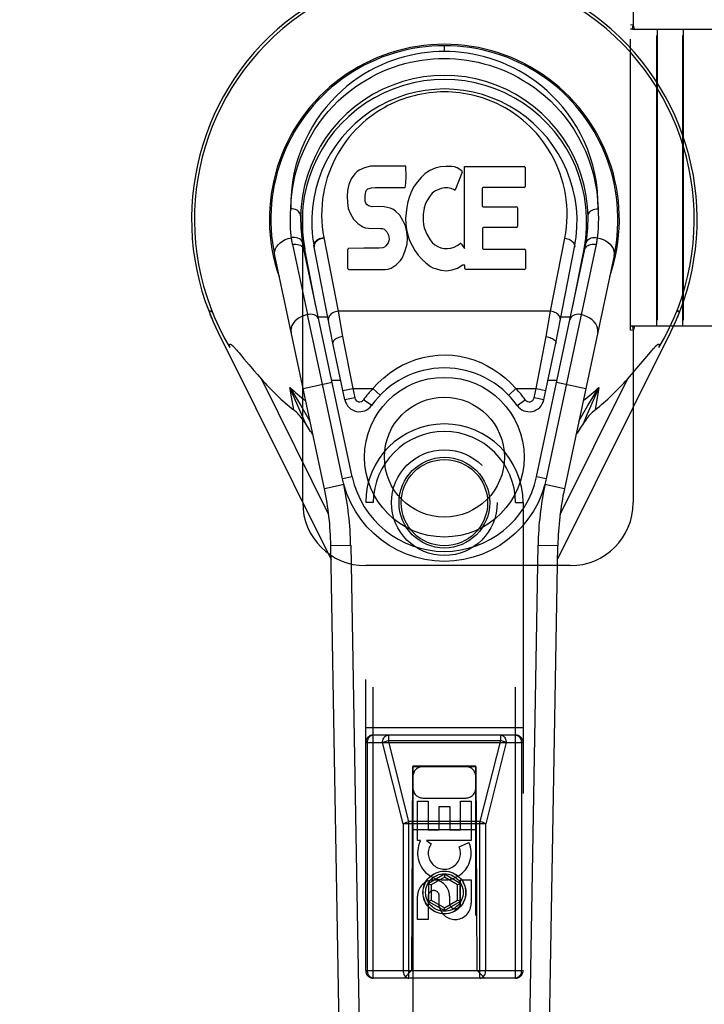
# Model space of a CAD drawing. Header units: inches. Extents: x 0 to 210, y 0 to 136.
# Tile 35 of 93: x 62.06 to 64.78, y 63.46 to 67.37. Entities that reach past the tile are written whole.
import ezdxf

# ---------------------------------------------------------------- set-up
doc = ezdxf.new("R2010")
doc.units = ezdxf.units.IN
doc.header["$LTSCALE"] = 11.549409
doc.header["$MEASUREMENT"] = 0
doc.linetypes.add('HIDDEN', pattern=[0.2, 0.1, -0.1])
doc.linetypes.add('PHANTOM', pattern=[0.8, 0.45, -0.05, 0.1, -0.05, 0.1, -0.05])
doc.layers.get('0').update_dxf_attribs({"linetype": 'CONTINUOUS'})
for name, color, linetype in [('02___PRT_ALL_AXES', 7, 'CONTINUOUS'), ('AVAILABLE_DOOR_SPACE', 7, 'CONTINUOUS'), ('DEFAULT_2', 8, 'HIDDEN'), ('DIMENSIONS', 7, 'CONTINUOUS')]:
    doc.layers.add(name, color=color, linetype=linetype)
doc.styles.get("Standard").update_dxf_attribs({"font": 'arial.ttf'})
doc.dimstyles.new('DIMSTYLE_1', dxfattribs={"dimtxt": 0.926423, "dimasz": 1.235231, "dimexe": 0.09, "dimexo": 0.07, "dimgap": 0.0375, "dimtad": 0, "dimtih": 1, "dimtoh": 1, "dimzin": 4, "dimdsep": 46, "dimtxsty": 'Standard', "dimblk": '_FILLED', "dimblk1": '_FILLED', "dimblk2": '_FILLED', "dimcen": 0.09, "dimazin": 1, "dimtfac": 1, "dimtofl": 0, "dimtmove": 0, "dimatfit": 3, "dimldrblk": '_FILLED', "dimfxl": 0, "dimtolj": 1, "dimtzin": 4, "dimarcsym": 0})

# ---------------------------------------------------------------- blocks, each defined once
blk = doc.blocks.new('_FILLED')
at = {"color": 0, "linetype": 'ByBlock'}
blk.add_solid([(0, 0), (-1, 0.2), (-1, -0.2)], dxfattribs=at)
blk = doc.blocks.new('*D13')
at = {"layer": 'DIMENSIONS', "color": 2, "linetype": 'Continuous'}
for p, q in [((62.9358, 76.1569), (60.565, 76.1569)), ((66.5608, 76.1569), (69.0313, 76.1569))]:
    blk.add_line(p, q, dxfattribs=at)
at = {"layer": 'DIMENSIONS', "color": 2, "linetype": 'Continuous', "xscale": 1.2352309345, "yscale": 1.2352309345, "zscale": 1.2352309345}
blk.add_blockref('_FILLED', (62.9358, 76.1569), dxfattribs=at)
at = {"layer": 'DIMENSIONS', "color": 2, "linetype": 'Continuous', "xscale": 1.2352309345, "yscale": 1.2352309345, "zscale": 1.2352309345, "rotation": 180}
blk.add_blockref('_FILLED', (66.5608, 76.1569), dxfattribs=at)
at = {"layer": 'DIMENSIONS', "color": 2, "linetype": 'Continuous', "insert": (60.1018, 76.6201), "char_height": 0.92642, "width": 2.517529, "attachment_point": 3, "line_spacing_factor": 0.9}
blk.add_mtext('3.63', dxfattribs=at)

msp = doc.modelspace()

# ---------------------------------------------------------------- linework, layer by layer
at = {"color": 7, "linetype": 'Continuous'}
for p, q in [((63.7483, 67.2408), (63.7483, 67.2639)), ((63.4006, 66.7627), (63.3921, 66.7547)), ((63.4102, 66.7693), (63.4006, 66.7627)), ((63.4318, 66.779), (63.4102, 66.7693)), ((63.4552, 66.7863), (63.4318, 66.779)), ((63.5948, 66.7863), (63.4552, 66.7863)), ((63.5965, 66.7435), (63.5948, 66.7863)), ((63.6907, 66.7689), (63.6725, 66.756)), ((63.7111, 66.7778), (63.6907, 66.7689)), ((63.7329, 66.7827), (63.7111, 66.7778)), ((63.755, 66.7849), (63.7329, 66.7827)), ((63.7776, 66.7845), (63.755, 66.7849)), ((63.7887, 66.7828), (63.7776, 66.7845)), ((63.7992, 66.7794), (63.7887, 66.7828)), ((63.8193, 66.7622), (63.7931, 66.694)), ((63.8179, 66.7673), (63.7992, 66.7794)), ((63.8281, 66.4591), (63.8281, 66.7843)), ((63.8281, 66.7843), (64.0649, 66.7843)), ((64.0694, 66.7798), (64.0694, 66.7054)), ((63.3784, 66.7351), (63.3691, 66.7126)), ((63.3921, 66.7547), (63.3784, 66.7351)), ((63.5944, 66.7069), (63.5956, 66.7197)), ((63.5956, 66.7197), (63.5965, 66.7435)), ((63.6415, 66.724), (63.6285, 66.7058)), ((63.6561, 66.7407), (63.6415, 66.724)), ((63.6725, 66.756), (63.6561, 66.7407)), ((63.364, 66.6892), (63.3622, 66.6655)), ((63.3691, 66.7126), (63.364, 66.6892)), ((63.4339, 66.6689), (63.4359, 66.6839)), ((63.4359, 66.6839), (63.4391, 66.6906)), ((63.4391, 66.6906), (63.4449, 66.6954)), ((63.4449, 66.6954), (63.4592, 66.6999)), ((63.4592, 66.6999), (63.4741, 66.701)), ((63.4741, 66.701), (63.587, 66.701)), ((63.587, 66.701), (63.5926, 66.7015)), ((63.5926, 66.7015), (63.5944, 66.7069)), ((63.6177, 66.6863), (63.6092, 66.6657)), ((63.6285, 66.7058), (63.6177, 66.6863)), ((63.7105, 66.6859), (63.6997, 66.6784)), ((63.7354, 66.6964), (63.7105, 66.6859)), ((63.7482, 66.6997), (63.7354, 66.6964)), ((63.7615, 66.6995), (63.7482, 66.6997)), ((63.7747, 66.6964), (63.7615, 66.6995)), ((63.7871, 66.6915), (63.7747, 66.6964)), ((63.8982, 66.6965), (63.8982, 66.629)), ((64.0649, 66.7009), (63.9026, 66.7009)), ((63.3622, 66.6655), (63.363, 66.6416)), ((63.363, 66.6416), (63.3669, 66.6181)), ((63.4333, 66.6538), (63.4339, 66.6689)), ((63.4339, 66.6462), (63.4333, 66.6538)), ((63.4362, 66.6392), (63.4339, 66.6462)), ((63.6031, 66.6442), (63.599, 66.6223)), ((63.6092, 66.6657), (63.6031, 66.6442)), ((63.6773, 66.6449), (63.6715, 66.633)), ((63.6915, 66.668), (63.6773, 66.6449)), ((63.6997, 66.6784), (63.6915, 66.668)), ((63.3669, 66.6181), (63.3752, 66.5959)), ((63.4407, 66.6331), (63.4362, 66.6392)), ((63.4469, 66.6287), (63.4407, 66.6331)), ((63.4613, 66.6247), (63.4469, 66.6287)), ((63.4854, 66.6255), (63.4613, 66.6247)), ((63.5093, 66.6242), (63.4854, 66.6255)), ((63.5328, 66.6191), (63.5093, 66.6242)), ((63.5437, 66.6143), (63.5328, 66.6191)), ((63.5536, 66.6074), (63.5437, 66.6143)), ((63.5708, 66.5906), (63.5536, 66.6074)), ((63.599, 66.6223), (63.5944, 66.5779)), ((63.6677, 66.6204), (63.6645, 66.5936)), ((63.6715, 66.633), (63.6677, 66.6204)), ((63.9026, 66.6245), (64.0339, 66.6245)), ((64.0384, 66.6201), (64.0384, 66.5469)), ((63.3752, 66.5959), (63.388, 66.5757)), ((63.388, 66.5757), (63.4044, 66.5584)), ((63.5839, 66.5706), (63.5708, 66.5906)), ((63.5933, 66.5484), (63.5839, 66.5706)), ((63.5944, 66.5779), (63.5952, 66.5557)), ((63.6645, 66.5936), (63.6638, 66.5667)), ((63.6638, 66.5667), (63.6651, 66.5535)), ((63.4044, 66.5584), (63.4242, 66.5453)), ((63.4242, 66.5453), (63.4354, 66.5411)), ((63.4354, 66.5411), (63.4471, 66.5391)), ((63.4471, 66.5391), (63.4946, 66.5386)), ((63.4946, 66.5386), (63.5021, 66.5379)), ((63.5021, 66.5379), (63.5091, 66.5355)), ((63.5091, 66.5355), (63.5151, 66.5309)), ((63.5151, 66.5309), (63.5201, 66.525)), ((63.5201, 66.525), (63.5266, 66.5114)), ((63.5995, 66.5253), (63.5933, 66.5484)), ((63.5952, 66.5557), (63.5984, 66.5336)), ((63.5984, 66.5336), (63.603, 66.5117)), ((63.6021, 66.5014), (63.5995, 66.5253)), ((63.6651, 66.5535), (63.6682, 66.5407)), ((63.6682, 66.5407), (63.6784, 66.5158)), ((63.8994, 66.538), (63.8994, 66.4604)), ((64.0339, 66.5425), (63.9039, 66.5425)), ((63.2692, 66.5022), (63.3265, 66.2096)), ((63.5283, 66.4887), (63.5257, 66.4818)), ((63.5266, 66.5114), (63.529, 66.4963)), ((63.529, 66.4963), (63.5283, 66.4887)), ((63.6004, 66.4775), (63.6021, 66.5014)), ((63.603, 66.5117), (63.61, 66.4907)), ((63.61, 66.4907), (63.6313, 66.4514)), ((63.6784, 66.5158), (63.6917, 66.4927)), ((63.6917, 66.4927), (63.7004, 66.4827)), ((64.1701, 66.2096), (64.2268, 66.4994)), ((63.1457, 66.4746), (63.2051, 66.1963)), ((63.3825, 65.5525), (63.19, 66.4559)), ((63.2382, 66.2296), (63.1939, 66.4568)), ((63.3057, 66.0828), (63.2311, 66.464)), ((63.3647, 66.3797), (63.3647, 66.4546)), ((63.4284, 66.4596), (63.3692, 66.4591)), ((63.4893, 66.4599), (63.4284, 66.4596)), ((63.5045, 66.4611), (63.4893, 66.4599)), ((63.5109, 66.4645), (63.5045, 66.4611)), ((63.5164, 66.4698), (63.5109, 66.4645)), ((63.5257, 66.4818), (63.5164, 66.4698)), ((63.5856, 66.4319), (63.5942, 66.4543)), ((63.5942, 66.4543), (63.6004, 66.4775)), ((63.6313, 66.4514), (63.6439, 66.433)), ((63.7004, 66.4827), (63.7105, 66.4738)), ((63.7105, 66.4738), (63.7217, 66.4664)), ((63.7217, 66.4664), (63.734, 66.4616)), ((63.734, 66.4616), (63.7473, 66.4592)), ((63.7473, 66.4592), (63.7606, 66.4587)), ((63.7606, 66.4587), (63.7738, 66.4607)), ((63.7738, 66.4607), (63.7866, 66.4647)), ((63.7866, 66.4647), (63.7987, 66.4702)), ((63.7987, 66.4702), (63.8098, 66.4777)), ((63.8162, 66.4766), (63.8281, 66.4591)), ((63.9039, 66.456), (64.0655, 66.456)), ((64.07, 66.4515), (64.07, 66.3794)), ((64.1141, 65.5525), (64.3066, 66.4559)), ((64.3509, 66.4746), (64.1526, 65.5443)), ((64.1909, 66.0828), (64.2655, 66.464)), ((64.2584, 66.2296), (64.3028, 66.4568)), ((63.2718, 65.5053), (63.0745, 66.4313)), ((63.5565, 66.3943), (63.5735, 66.4112)), ((63.5735, 66.4112), (63.5802, 66.4211)), ((63.5802, 66.4211), (63.5856, 66.4319)), ((63.6439, 66.433), (63.6586, 66.4164)), ((63.6586, 66.4164), (63.6751, 66.4013)), ((64.4222, 66.4313), (64.2248, 65.5053)), ((63.3695, 66.3749), (63.5135, 66.3749)), ((63.5135, 66.3749), (63.5255, 66.3765)), ((63.5255, 66.3765), (63.5367, 66.3805)), ((63.5367, 66.3805), (63.5565, 66.3943)), ((63.6751, 66.4013), (63.6928, 66.3876)), ((63.6928, 66.3876), (63.7025, 66.3825)), ((63.7025, 66.3825), (63.713, 66.3788)), ((63.713, 66.3788), (63.7348, 66.3732)), ((63.7348, 66.3732), (63.7568, 66.3707)), ((63.7568, 66.3707), (63.779, 66.3738)), ((63.779, 66.3738), (63.8002, 66.3805)), ((63.8002, 66.3805), (63.8192, 66.3922)), ((63.8192, 66.3922), (63.8194, 66.3923)), ((63.8299, 66.3923), (63.8194, 66.3923)), ((63.8299, 66.3794), (63.8299, 66.3923)), ((64.0655, 66.3749), (63.8344, 66.3749)), ((64.1701, 66.2096), (63.3265, 66.2096)), ((63.3265, 66.2096), (63.3443, 66.1094)), ((64.1523, 66.1094), (64.1701, 66.2096)), ((62.8192, 66.1956), (62.819, 66.1963)), ((63.264, 65.9197), (63.205, 66.1962)), ((63.2854, 66.1866), (63.2474, 66.1866)), ((64.2492, 66.1866), (64.2112, 66.1866)), ((62.8493, 66.128), (63.2985, 65.2243)), ((63.3443, 66.1094), (63.3842, 65.9034)), ((64.1124, 65.9034), (64.1523, 66.1094)), ((64.1981, 65.2243), (64.6473, 66.128)), ((62.9173, 66.0621), (62.9204, 66.0587)), ((62.9204, 66.0587), (62.9237, 66.0549)), ((62.9237, 66.0549), (62.9272, 66.0508)), ((63.3537, 65.8577), (63.3057, 66.0828)), ((64.1429, 65.8577), (64.1909, 66.0828)), ((64.5712, 66.0529), (64.5746, 66.0568)), ((62.9272, 66.0508), (62.9329, 66.0442)), ((62.9329, 66.0442), (62.943, 66.0323)), ((62.943, 66.0323), (62.9522, 66.0214)), ((62.9522, 66.0214), (62.9726, 65.9974)), ((64.5205, 65.9934), (64.5598, 66.0396)), ((64.5598, 66.0396), (64.5675, 66.0487)), ((64.5675, 66.0487), (64.5712, 66.0529)), ((62.9726, 65.9974), (62.9918, 65.975)), ((64.5048, 65.975), (64.5205, 65.9934)), ((62.9918, 65.975), (63.0057, 65.9589)), ((63.0057, 65.9589), (63.0216, 65.9407)), ((63.0216, 65.9407), (63.2888, 65.4031)), ((63.3008, 65.936), (63.337, 65.936)), ((64.1596, 65.936), (64.1958, 65.936)), ((64.2077, 65.4028), (64.475, 65.9407)), ((64.475, 65.9407), (64.4909, 65.9589)), ((64.4909, 65.9589), (64.5048, 65.975)), ((63.1501, 65.8182), (63.1351, 65.9068)), ((63.187, 65.9033), (63.3025, 65.9279)), ((63.344, 65.5443), (63.264, 65.9197)), ((63.3457, 65.8952), (63.3842, 65.9034)), ((63.3842, 65.9034), (63.4646, 65.9034)), ((63.3842, 65.9034), (63.3922, 65.8659)), ((63.4646, 65.9034), (63.493, 65.8761)), ((64.0036, 65.8761), (64.032, 65.9034)), ((64.032, 65.9034), (64.1124, 65.9034)), ((64.1044, 65.8659), (64.1124, 65.9034)), ((64.1124, 65.9034), (64.1509, 65.8952)), ((64.1941, 65.9279), (64.3096, 65.9033)), ((64.3616, 65.9068), (64.3296, 65.8338)), ((64.3615, 65.9068), (64.3465, 65.8182)), ((63.3922, 65.8659), (63.3537, 65.8577)), ((63.4596, 65.8358), (63.4275, 65.8586)), ((64.037, 65.8358), (64.0691, 65.8586)), ((64.1429, 65.8577), (64.1044, 65.8659)), ((63.1983, 65.8017), (63.2146, 65.7738)), ((64.282, 65.7738), (64.2983, 65.8017)), ((64.2749, 65.7264), (64.2706, 65.7201)), ((63.3825, 65.5525), (63.344, 65.5443)), ((64.1526, 65.5443), (64.1141, 65.5525)), ((63.35, 65.522), (63.2718, 65.5053)), ((64.2248, 65.5053), (64.1466, 65.522)), ((63.2975, 65.2798), (63.3763, 65.2812)), ((63.3698, 61.1405), (63.2975, 65.2798)), ((63.3763, 65.2812), (63.4367, 61.8167)), ((64.0599, 61.8167), (64.1203, 65.2812)), ((64.1203, 65.2812), (64.1991, 65.2798)), ((64.1268, 61.1405), (64.1991, 65.2798))]:
    msp.add_line(p, q, dxfattribs=at)
for points in [[(63.7483, 67.2408), (63.726, 67.2404), (63.7035, 67.2392), (63.6808, 67.2371), (63.658, 67.2341), (63.635, 67.2302), (63.612, 67.2254), (63.5889, 67.2196), (63.5659, 67.2129), (63.5429, 67.2052), (63.5199, 67.1965), (63.497, 67.1867), (63.474, 67.1757), (63.4512, 67.1636), (63.4284, 67.1503), (63.4059, 67.1357), (63.3836, 67.1198), (63.3616, 67.1026), (63.3399, 67.084), (63.3188, 67.0641), (63.2983, 67.0427), (63.2784, 67.0199), (63.2593, 66.9957), (63.2412, 66.97), (63.2241, 66.943), (63.2082, 66.9146), (63.1936, 66.8849), (63.1805, 66.8541), (63.1689, 66.8222), (63.1591, 66.7893), (63.151, 66.7557), (63.1449, 66.7215), (63.1407, 66.6868), (63.1385, 66.6519), (63.1382, 66.6167)], [(64.3584, 66.6167), (64.3582, 66.6519), (64.3559, 66.6868), (64.3517, 66.7215), (64.3456, 66.7557), (64.3375, 66.7893), (64.3277, 66.8221), (64.3162, 66.854), (64.303, 66.8848), (64.2885, 66.9145), (64.2726, 66.9429), (64.2555, 66.9699), (64.2373, 66.9956), (64.2182, 67.0199), (64.1983, 67.0427), (64.1778, 67.0641), (64.1566, 67.0841), (64.135, 67.1026), (64.113, 67.1199), (64.0907, 67.1357), (64.0681, 67.1503), (64.0454, 67.1636), (64.0225, 67.1757), (63.9996, 67.1867), (63.9767, 67.1965), (63.9537, 67.2052), (63.9307, 67.2129), (63.9077, 67.2196), (63.8846, 67.2254), (63.8615, 67.2302), (63.8386, 67.2341), (63.8157, 67.2371), (63.7931, 67.2392), (63.7706, 67.2404), (63.7483, 67.2408)], [(63.1382, 66.6167), (63.14, 66.651), (63.1436, 66.6848), (63.1491, 66.7183), (63.1564, 66.7512), (63.1654, 66.7834), (63.1761, 66.8148), (63.1883, 66.8452), (63.2019, 66.8745), (63.2169, 66.9027), (63.233, 66.9296), (63.2502, 66.9552), (63.2683, 66.9796), (63.2873, 67.0025), (63.3069, 67.0242), (63.3272, 67.0444), (63.3481, 67.0634), (63.3693, 67.081), (63.3909, 67.0974), (63.4128, 67.1125), (63.4349, 67.1263), (63.4571, 67.139), (63.4794, 67.1506), (63.5019, 67.161), (63.5243, 67.1704), (63.5468, 67.1787), (63.5693, 67.1861), (63.5917, 67.1926), (63.6142, 67.1981), (63.6366, 67.2027), (63.659, 67.2064), (63.6814, 67.2093), (63.7037, 67.2113), (63.726, 67.2126), (63.7483, 67.213), (63.7706, 67.2126), (63.7929, 67.2113), (63.8153, 67.2093), (63.8376, 67.2064), (63.86, 67.2027), (63.8824, 67.1981), (63.9049, 67.1925), (63.9274, 67.1861), (63.9499, 67.1787), (63.9723, 67.1704), (63.9948, 67.161), (64.0172, 67.1505), (64.0396, 67.139), (64.0618, 67.1263), (64.0839, 67.1124), (64.1058, 67.0973), (64.1274, 67.081), (64.1486, 67.0634), (64.1694, 67.0444), (64.1897, 67.0241), (64.2094, 67.0025), (64.2283, 66.9795), (64.2465, 66.9552), (64.2636, 66.9296), (64.2798, 66.9026), (64.2947, 66.8745), (64.3083, 66.8452), (64.3205, 66.8148), (64.3312, 66.7834), (64.3402, 66.7512), (64.3475, 66.7183), (64.353, 66.6848), (64.3566, 66.651), (64.3584, 66.6167)], [(64.2268, 66.4994), (64.2306, 66.5212), (64.2333, 66.5431), (64.2351, 66.5651), (64.2358, 66.5871), (64.2356, 66.6091), (64.2344, 66.631), (64.2322, 66.6529), (64.229, 66.6746), (64.2249, 66.696), (64.2198, 66.7171), (64.2136, 66.7383), (64.2067, 66.7591), (64.1991, 66.7787), (64.1907, 66.7978), (64.1813, 66.817), (64.1712, 66.8356), (64.1609, 66.8528), (64.15, 66.8693), (64.138, 66.8859), (64.1256, 66.9018), (64.1135, 66.9161), (64.1009, 66.9296), (64.0873, 66.9433), (64.0733, 66.9563), (64.0599, 66.9679), (64.0463, 66.9788), (64.0319, 66.9895), (64.0172, 66.9996), (64.0032, 67.0086), (63.9891, 67.0169), (63.974, 67.0251), (63.9589, 67.0327), (63.9443, 67.0394), (63.9297, 67.0455), (63.9146, 67.0512), (63.8995, 67.0565), (63.8847, 67.061), (63.8699, 67.0651), (63.8546, 67.0688), (63.8392, 67.072), (63.8242, 67.0746), (63.8092, 67.0767), (63.794, 67.0783), (63.7788, 67.0795), (63.7636, 67.0803), (63.7485, 67.0805), (63.7334, 67.0803), (63.7184, 67.0796), (63.7033, 67.0784), (63.6882, 67.0768), (63.6733, 67.0747), (63.6583, 67.0721), (63.643, 67.069), (63.6277, 67.0653), (63.6129, 67.0613), (63.5982, 67.0568), (63.5831, 67.0516), (63.568, 67.0459), (63.5535, 67.0399), (63.539, 67.0333), (63.524, 67.0258), (63.5091, 67.0178), (63.4951, 67.0096), (63.4812, 67.0008), (63.4665, 66.9908), (63.4519, 66.9801), (63.4383, 66.9693), (63.4249, 66.9577), (63.4108, 66.9448), (63.397, 66.9311), (63.3844, 66.9175), (63.3722, 66.9032), (63.3597, 66.8874), (63.3477, 66.8708), (63.3367, 66.8544), (63.3264, 66.8372), (63.3162, 66.8186), (63.3066, 66.7994), (63.2982, 66.7803), (63.2905, 66.7607), (63.2835, 66.7402), (63.2774, 66.7192), (63.2723, 66.6984), (63.2681, 66.6773)], [(63.2681, 66.6773), (63.2648, 66.6557), (63.2625, 66.6338), (63.2611, 66.6118), (63.2608, 66.5898), (63.2614, 66.5678), (63.263, 66.5458), (63.2656, 66.524), (63.2692, 66.5022)], [(63.1412, 66.5018), (63.1392, 66.5209), (63.1378, 66.54), (63.137, 66.5592), (63.1368, 66.5784), (63.1372, 66.5975), (63.1382, 66.6167)], [(63.1776, 66.5879), (63.1772, 66.5923), (63.1758, 66.5966), (63.1736, 66.6006), (63.1706, 66.6043), (63.1667, 66.6077), (63.1621, 66.6107), (63.1568, 66.6132), (63.1509, 66.615), (63.1447, 66.6162), (63.1382, 66.6167)], [(64.319, 66.5879), (64.3194, 66.5923), (64.3208, 66.5966), (64.323, 66.6006), (64.326, 66.6043), (64.3299, 66.6077), (64.3345, 66.6107), (64.3398, 66.6132), (64.3457, 66.615), (64.352, 66.6162), (64.3584, 66.6167)], [(64.3584, 66.6167), (64.3594, 66.5975), (64.3598, 66.5784), (64.3596, 66.5592), (64.3588, 66.54), (64.3574, 66.5209), (64.3554, 66.5018)], [(63.0745, 66.4313), (63.0736, 66.4401), (63.0747, 66.4489), (63.0776, 66.4575), (63.0822, 66.4658), (63.0886, 66.4738), (63.0966, 66.4813), (63.106, 66.4881), (63.1168, 66.4939), (63.1286, 66.4985), (63.1412, 66.5018)], [(63.1463, 66.5025), (63.1455, 66.5024), (63.1446, 66.5023), (63.1438, 66.5022), (63.1429, 66.5021), (63.1421, 66.502), (63.1412, 66.5018)], [(63.1457, 66.4746), (63.1448, 66.4791), (63.144, 66.4837), (63.1432, 66.4882), (63.1424, 66.4927), (63.1418, 66.4973), (63.1412, 66.5018)], [(63.1852, 66.4812), (63.1838, 66.486), (63.1811, 66.4904), (63.1774, 66.4942), (63.1727, 66.4975), (63.167, 66.5), (63.1606, 66.5018), (63.1536, 66.5026), (63.1463, 66.5025)], [(63.2306, 66.4671), (63.2302, 66.471), (63.2307, 66.4749), (63.2318, 66.4787), (63.2336, 66.4824), (63.2362, 66.486), (63.2393, 66.4895), (63.2432, 66.4927), (63.2476, 66.4955), (63.2525, 66.498), (63.2578, 66.4999), (63.2634, 66.5014), (63.2692, 66.5022)], [(63.2698, 66.4994), (63.2643, 66.4986), (63.2588, 66.4972), (63.2536, 66.4953), (63.2488, 66.493), (63.2443, 66.4902), (63.2404, 66.487), (63.2371, 66.4835), (63.2344, 66.4798), (63.2324, 66.4759), (63.2312, 66.4719), (63.2308, 66.4679), (63.2311, 66.464)], [(64.2268, 66.4994), (64.2324, 66.4986), (64.2378, 66.4972), (64.243, 66.4953), (64.2478, 66.493), (64.2523, 66.4902), (64.2562, 66.487), (64.2595, 66.4835), (64.2622, 66.4798), (64.2642, 66.4759), (64.2654, 66.4719), (64.2658, 66.4679), (64.2655, 66.464)], [(64.3114, 66.4812), (64.3126, 66.4854), (64.3148, 66.4894), (64.3177, 66.4928), (64.3213, 66.4958), (64.3258, 66.4984), (64.3309, 66.5005), (64.3365, 66.5019), (64.3426, 66.5026), (64.349, 66.5026), (64.3554, 66.5018)], [(64.3554, 66.5018), (64.3548, 66.4973), (64.3542, 66.4927), (64.3534, 66.4882), (64.3527, 66.4837), (64.3518, 66.4791), (64.3509, 66.4746)], [(64.3554, 66.5018), (64.3675, 66.4987), (64.3788, 66.4943), (64.3891, 66.489), (64.3984, 66.4827), (64.4066, 66.4754), (64.4133, 66.4673), (64.4185, 66.4586), (64.4217, 66.4496), (64.423, 66.4404), (64.4222, 66.4313)], [(63.1457, 66.4746), (63.1467, 66.4748), (63.1476, 66.475), (63.1486, 66.4752), (63.1496, 66.4753), (63.1505, 66.4755), (63.1515, 66.4756)], [(63.1515, 66.4756), (63.1583, 66.4759), (63.1649, 66.4753), (63.171, 66.4739), (63.1765, 66.4717), (63.1814, 66.4687), (63.1854, 66.465)], [(63.1854, 66.465), (63.1883, 66.4607), (63.19, 66.4559)], [(64.3066, 66.4559), (64.3078, 66.4597), (64.3098, 66.4632), (64.3124, 66.4663)], [(64.3124, 66.4663), (64.3156, 66.469), (64.3194, 66.4713), (64.3237, 66.4733), (64.3286, 66.4747), (64.3338, 66.4756), (64.3394, 66.4759), (64.3451, 66.4756)], [(64.3451, 66.4756), (64.3466, 66.4754), (64.348, 66.4752), (64.3495, 66.4749), (64.3509, 66.4746)], [(62.819, 66.1963), (62.8185, 66.198), (62.8178, 66.2001), (62.8173, 66.2021), (62.8169, 66.2039), (62.8167, 66.2056), (62.8166, 66.2071), (62.8166, 66.2085), (62.8168, 66.2096), (62.8172, 66.2104), (62.8179, 66.211), (62.8187, 66.2111), (62.8198, 66.2109), (62.8209, 66.2103), (62.8222, 66.2095), (62.8236, 66.2084), (62.825, 66.207), (62.8264, 66.2055), (62.8279, 66.2039)], [(63.3265, 66.2096), (63.3209, 66.2088), (63.3156, 66.2074), (63.3106, 66.2056), (63.3059, 66.2034), (63.3015, 66.2007), (63.2976, 66.1977), (63.2942, 66.1942), (63.2914, 66.1905), (63.2893, 66.1866), (63.288, 66.1825), (63.2875, 66.1783), (63.2878, 66.1742)], [(64.2088, 66.1742), (64.2091, 66.1782), (64.2087, 66.1821), (64.2076, 66.1859), (64.2058, 66.1896), (64.2032, 66.1933), (64.2, 66.1967), (64.1962, 66.2), (64.1917, 66.2028), (64.1868, 66.2053), (64.1816, 66.2073), (64.1759, 66.2087), (64.1701, 66.2096)], [(64.6687, 66.2039), (64.6703, 66.2056), (64.6718, 66.2071), (64.6732, 66.2085), (64.6746, 66.2096), (64.6759, 66.2105), (64.6771, 66.211), (64.6781, 66.2111), (64.6789, 66.2108), (64.6796, 66.2101), (64.6799, 66.2091), (64.6801, 66.2077), (64.68, 66.206), (64.6797, 66.2041), (64.6793, 66.2021), (64.6787, 66.1998), (64.678, 66.1975)], [(62.8252, 66.1803), (62.824, 66.1831), (62.8229, 66.1859), (62.8218, 66.1885), (62.8208, 66.191), (62.82, 66.1934), (62.8192, 66.1956)], [(63.2051, 66.1963), (63.1931, 66.193), (63.1819, 66.1886), (63.1718, 66.1832), (63.1627, 66.1769), (63.1547, 66.1697), (63.1481, 66.1616), (63.1431, 66.153), (63.1399, 66.1441), (63.1387, 66.135), (63.1395, 66.126)], [(63.2108, 66.1972), (63.2098, 66.1971), (63.2089, 66.1969), (63.2079, 66.1968), (63.207, 66.1966), (63.206, 66.1965), (63.2051, 66.1963)], [(63.2493, 66.1775), (63.2477, 66.1822), (63.2449, 66.1863), (63.2412, 66.19), (63.2365, 66.193), (63.231, 66.1953), (63.2247, 66.1968), (63.2179, 66.1975), (63.2108, 66.1972)], [(64.2519, 66.1866), (64.249, 66.1823), (64.2473, 66.1775)], [(64.2858, 66.1972), (64.279, 66.1975), (64.2724, 66.1969), (64.2663, 66.1955), (64.2607, 66.1933), (64.2559, 66.1903), (64.2519, 66.1866)], [(64.2916, 66.1963), (64.2906, 66.1965), (64.2896, 66.1966), (64.2887, 66.1968), (64.2877, 66.1969), (64.2868, 66.1971), (64.2858, 66.1972)], [(64.3571, 66.126), (64.3579, 66.1347), (64.3569, 66.1434), (64.354, 66.1519), (64.3495, 66.1602), (64.3433, 66.1682), (64.3355, 66.1756), (64.3262, 66.1824), (64.3156, 66.1882), (64.3039, 66.1929), (64.2916, 66.1963)], [(64.678, 66.1975), (64.6772, 66.195), (64.6762, 66.1923), (64.6752, 66.1895), (64.674, 66.1866), (64.6728, 66.1835), (64.6714, 66.1803)], [(63.3443, 66.1094), (63.339, 66.1084), (63.3337, 66.107), (63.3286, 66.1053), (63.3239, 66.1034), (63.3195, 66.1012), (63.3157, 66.0988), (63.3123, 66.0962), (63.3096, 66.0935), (63.3076, 66.0908), (63.3062, 66.0881), (63.3056, 66.0854), (63.3057, 66.0829)], [(64.1523, 66.1094), (64.1576, 66.1084), (64.1629, 66.107), (64.168, 66.1053), (64.1727, 66.1034), (64.1771, 66.1012), (64.1809, 66.0988), (64.1843, 66.0962), (64.187, 66.0935), (64.189, 66.0908), (64.1904, 66.0881), (64.191, 66.0854), (64.1909, 66.0829)], [(62.8968, 66.0652), (62.8965, 66.0668), (62.8962, 66.0683), (62.8959, 66.0698), (62.8957, 66.0712), (62.8955, 66.0726), (62.8954, 66.0739), (62.8954, 66.0751), (62.8955, 66.0762), (62.8956, 66.0773), (62.8959, 66.0782), (62.8964, 66.0788), (62.8971, 66.0793), (62.8979, 66.0793), (62.8988, 66.0791), (62.8998, 66.0787), (62.9008, 66.0782), (62.9018, 66.0775), (62.9028, 66.0767), (62.9038, 66.0759), (62.9049, 66.075), (62.906, 66.074), (62.9071, 66.0729), (62.9082, 66.0718), (62.9094, 66.0706), (62.9106, 66.0694), (62.9119, 66.0681), (62.9131, 66.0667), (62.9145, 66.0653), (62.9159, 66.0637), (62.9173, 66.0621)], [(64.5746, 66.0568), (64.5778, 66.0605), (64.5793, 66.0621), (64.5807, 66.0637), (64.5821, 66.0653), (64.5835, 66.0667), (64.5848, 66.0681), (64.586, 66.0694), (64.5872, 66.0706), (64.5884, 66.0718), (64.5895, 66.0729), (64.5907, 66.074), (64.5918, 66.075), (64.5928, 66.0759), (64.5938, 66.0767), (64.5949, 66.0775), (64.5958, 66.0782), (64.5968, 66.0787), (64.5978, 66.0791), (64.5987, 66.0793), (64.5995, 66.0793), (64.6002, 66.0788), (64.6007, 66.0782), (64.601, 66.0773), (64.6011, 66.0762), (64.6012, 66.0751), (64.6012, 66.0739), (64.6011, 66.0726), (64.6009, 66.0712), (64.6007, 66.0698), (64.6004, 66.0683), (64.6001, 66.0668), (64.5998, 66.0652)], [(63.4646, 65.9034), (63.4854, 65.9254), (63.5074, 65.9457), (63.5308, 65.9641), (63.5554, 65.9807), (63.5812, 65.9953), (63.608, 66.0078), (63.6354, 66.018), (63.6636, 66.026), (63.6925, 66.0318), (63.7218, 66.0352), (63.7509, 66.0362), (63.78, 66.0348), (63.8091, 66.031), (63.8378, 66.0249), (63.8655, 66.0166), (63.8925, 66.0061), (63.9187, 65.9935), (63.9438, 65.979), (63.9677, 65.9627), (63.9904, 65.9447), (64.0118, 65.9249), (64.032, 65.9034)], [(63.1351, 65.9068), (63.1781, 65.8355), (63.1983, 65.8017)], [(63.1963, 65.7649), (63.1821, 65.7989), (63.167, 65.8338), (63.1351, 65.9068)], [(64.2983, 65.8017), (64.3185, 65.8355), (64.3397, 65.8705), (64.3615, 65.9068)], [(64.3296, 65.8338), (64.3145, 65.7989), (64.3003, 65.7649)], [(63.1963, 65.7649), (63.1923, 65.771), (63.1882, 65.7769), (63.184, 65.7827), (63.1797, 65.7883), (63.1752, 65.7937), (63.1706, 65.799), (63.1658, 65.8041), (63.1607, 65.809), (63.1555, 65.8137), (63.1501, 65.8182)], [(64.3465, 65.8182), (64.3411, 65.8137), (64.3358, 65.809), (64.3308, 65.804), (64.3259, 65.7988), (64.3212, 65.7935), (64.3167, 65.788), (64.3124, 65.7824), (64.3082, 65.7767), (64.3042, 65.7709), (64.3003, 65.7649)], [(63.226, 65.7201), (63.2216, 65.7265), (63.2173, 65.7328), (63.2131, 65.7392), (63.2088, 65.7456), (63.2046, 65.752), (63.2004, 65.7585), (63.1963, 65.7649)], [(64.3003, 65.7649), (64.2962, 65.7585), (64.292, 65.752), (64.2878, 65.7456), (64.2835, 65.7391), (64.2792, 65.7328), (64.2749, 65.7264)], [(63.35, 65.522), (63.3483, 65.5275), (63.3467, 65.5331), (63.3453, 65.5386), (63.344, 65.5443)], [(63.7483, 65.217), (63.7094, 65.2189), (63.6713, 65.2243), (63.6338, 65.2332), (63.5973, 65.2456), (63.5622, 65.2613), (63.5287, 65.2802), (63.4971, 65.3021), (63.4677, 65.3269), (63.4407, 65.3542), (63.4164, 65.384), (63.3949, 65.416), (63.3764, 65.4498), (63.3611, 65.4853), (63.3489, 65.5224)], [(64.1477, 65.5224), (64.1355, 65.4853), (64.1202, 65.4498), (64.1017, 65.416), (64.0802, 65.384), (64.0559, 65.3542), (64.0289, 65.3269), (63.9995, 65.3021), (63.9679, 65.2802), (63.9344, 65.2613), (63.8993, 65.2456), (63.8628, 65.2332), (63.8253, 65.2243), (63.7872, 65.2189), (63.7483, 65.217)], [(64.1526, 65.5443), (64.1513, 65.5386), (64.1499, 65.5331), (64.1483, 65.5275), (64.1466, 65.522)]]:
    msp.add_lwpolyline(points, dxfattribs=at)
for radius in [0.3169, 0.2382]:
    msp.add_circle((63.7483, 65.6304), radius, dxfattribs=at)
for centre, radius, start, end in [((63.7483, 66.5749), 1.0039, 333.5698, 206.4302), ((63.7483, 66.5749), 0.9924, 329.0941, 210.9059), ((63.7483, 66.5749), 0.6947, 340.8981, 199.1019), ((63.7483, 66.5749), 0.689, 347.9703, 192.0297), ((63.7483, 66.5749), 0.5709, 347.9703, 192.0297), ((63.7483, 66.5651), 0.5269, 348.9402, 191.0594), ((63.8151, 66.7638), 0.00448, 339.0016, 51.8729), ((64.0649, 66.7798), 0.00448, 0, 90), ((63.7889, 66.6956), 0.00448, 246.1578, 339.0016), ((63.9026, 66.6965), 0.00448, 90, 180), ((64.0649, 66.7054), 0.00448, 270, 360), ((63.9026, 66.629), 0.00448, 180, 270), ((64.0339, 66.6201), 0.00448, 0, 90), ((63.9039, 66.538), 0.00448, 90, 180), ((64.0339, 66.5469), 0.00448, 270, 360), ((63.3692, 66.4546), 0.00448, 90, 180.0119), ((63.8125, 66.4741), 0.00448, 34.0893, 127.3444), ((63.9039, 66.4604), 0.00448, 180, 270), ((64.0655, 66.4515), 0.00448, 0, 90), ((63.3695, 66.3797), 0.00483, 180, 270), ((63.8344, 66.3794), 0.00448, 180, 270), ((64.0655, 66.3794), 0.00448, 270, 360), ((63.7483, 65.6304), 0.3543, 35.4237, 144.5763), ((63.7483, 66.5749), 0.9646, 221.1123, 231.6699), ((63.7483, 66.5749), 0.9646, 308.3301, 318.8877), ((63.7483, 66.5749), 0.9069, 227.4534, 232.5597), ((63.7483, 65.6304), 0.3937, 136.101, 144.5763), ((63.7483, 65.6304), 0.3937, 35.4237, 43.899), ((63.7483, 66.5749), 0.9069, 307.4403, 312.5466), ((63.4114, 65.87), 0.0197, 192.0297, 324.5763), ((64.0852, 65.87), 0.0197, 215.4237, 347.9703), ((63.4114, 65.87), 0.0591, 192.0297, 324.5763), ((64.0852, 65.87), 0.0591, 215.4237, 347.9703), ((63.7483, 65.6304), 0.374, 192.0297, 347.9703), ((62.1166, 65.2592), 1.2598, 1, 12.0588), ((65.38, 65.2592), 1.2598, 167.9412, 179), ((62.1166, 65.2592), 1.1811, 1, 12.0297), ((65.38, 65.2592), 1.1811, 167.9703, 179)]:
    msp.add_arc(centre, radius, start, end, dxfattribs=at)
msp.add_ellipse((63.7483, 66.565), major_axis=(0, 0.565), ratio=0.999848, start_param=-1.76365, end_param=1.76365, dxfattribs=at)
at = {"layer": '02___PRT_ALL_AXES', "color": 8, "linetype": 'HIDDEN'}
for p, q in [((63.6417, 64.1084), (63.6417, 64.2645)), ((63.6417, 64.2645), (63.6842, 64.2645)), ((63.6842, 64.2645), (63.6842, 64.151)), ((63.8125, 64.151), (63.8125, 64.2645)), ((63.8125, 64.2645), (63.8549, 64.2645)), ((63.8549, 64.2645), (63.8549, 64.1084)), ((63.7276, 64.151), (63.7276, 64.2432)), ((63.7276, 64.2432), (63.7701, 64.2432)), ((63.7701, 64.2432), (63.7701, 64.151)), ((63.6842, 64.151), (63.7276, 64.151)), ((63.7701, 64.151), (63.8125, 64.151)), ((63.654, 64.1084), (63.6417, 64.1084)), ((63.6522, 64.1049), (63.654, 64.1084)), ((63.6773, 64.1084), (63.6959, 64.0954)), ((63.8549, 64.1084), (63.6773, 64.1084)), ((63.8068, 64.084), (63.846, 64.101)), ((63.8125, 63.8597), (63.8125, 63.9521)), ((63.8125, 63.9521), (63.8549, 63.9521)), ((63.8549, 63.9521), (63.8549, 63.8597)), ((63.6417, 63.7958), (63.6417, 63.8883)), ((63.6842, 63.8883), (63.6842, 63.7958)), ((63.7277, 63.8459), (63.7277, 63.8922)), ((63.7686, 63.8883), (63.7686, 63.8598)), ((63.6842, 63.7958), (63.6417, 63.7958))]:
    msp.add_line(p, q, dxfattribs=at)
for centre, radius in [((63.7483, 65.4499), 0.1715), ((63.7483, 63.9024), 0.085)]:
    msp.add_circle(centre, radius, dxfattribs=at)
for centre, radius, start, end in [((63.7482, 64.0587), 0.1065, 154.2636, 23.4027), ((63.7482, 64.0587), 0.0639, 144.8895, 23.4026), ((63.7052, 63.8883), 0.0635, 0, 180), ((63.7061, 63.8883), 0.0219, 10.307, 180), ((63.7906, 63.8596), 0.0644, 192.2995, 0.0775), ((63.7906, 63.8597), 0.0219, 179.9011, 360)]:
    msp.add_arc(centre, radius, start, end, dxfattribs=at)
at = {"layer": 'AVAILABLE_DOOR_SPACE', "color": 4, "linetype": 'PHANTOM'}
msp.add_arc((63.7483, 66.5749), 5.55, 180, 261.5819, dxfattribs=at)
at = {"layer": 'DEFAULT_2', "color": 8, "linetype": 'HIDDEN'}
for p, q in [((63.1858, 65.4499), (63.1858, 67.6999)), ((64.4983, 67.6999), (64.4983, 67.3467)), ((64.4983, 67.3467), (64.4878, 67.3449)), ((64.4878, 66.1349), (64.4878, 67.3449)), ((64.4953, 67.3299), (64.4983, 67.3467)), ((64.5027, 67.3299), (64.4983, 67.3467)), ((64.4953, 67.3299), (64.4878, 67.3299)), ((64.4953, 67.3299), (64.8163, 67.3299)), ((64.5918, 66.1499), (64.5918, 67.3299)), ((64.593, 67.3299), (64.593, 66.1499)), ((64.6957, 66.1499), (64.6957, 67.3299)), ((64.697, 67.3299), (64.697, 66.1499)), ((64.4953, 66.1499), (64.4878, 66.1499)), ((64.4983, 66.1331), (64.4878, 66.1349)), ((64.8163, 66.1499), (64.4953, 66.1499)), ((64.4953, 66.1499), (64.4983, 66.1331)), ((64.5027, 66.1499), (64.4983, 66.1331)), ((64.4983, 66.1331), (64.4983, 65.4499)), ((63.4358, 63.5924), (63.4358, 65.4499)), ((63.4658, 65.4499), (63.4358, 65.4499)), ((63.4658, 63.5624), (63.4658, 65.4499)), ((64.0308, 63.5624), (64.0308, 65.4499)), ((64.0308, 65.4499), (64.0608, 65.4499)), ((64.0608, 65.4499), (64.0608, 63.5924)), ((64.2483, 65.1999), (63.4358, 65.1999)), ((63.4358, 64.5574), (64.0608, 64.5574)), ((63.4358, 64.4974), (64.0608, 64.4974)), ((63.4427, 63.5924), (63.4427, 64.4974)), ((64.0308, 64.5274), (63.4658, 64.5274)), ((63.5843, 64.1749), (63.5029, 64.4974)), ((63.526, 64.5274), (63.526, 64.5061)), ((63.526, 64.5061), (63.9706, 64.5061)), ((63.6074, 64.1837), (63.526, 64.5061)), ((63.9706, 64.5061), (63.8892, 64.1837)), ((63.9937, 64.4974), (63.9123, 64.1749)), ((63.9706, 64.5274), (63.9706, 64.5061)), ((64.0539, 64.4974), (64.0539, 63.5924)), ((63.6218, 64.4024), (63.6183, 63.5924)), ((63.6218, 64.4024), (63.8748, 64.4024)), ((63.6233, 64.4043), (63.6233, 38.4024)), ((63.8733, 64.4043), (63.6233, 64.4043)), ((63.8733, 64.4011), (63.6233, 64.4011)), ((63.8733, 38.4024), (63.8733, 64.4043)), ((63.8783, 63.5924), (63.8748, 64.4024)), ((63.6633, 64.2774), (63.8333, 64.2774)), ((63.6074, 63.5624), (63.6074, 64.1837)), ((63.8892, 64.1837), (63.6074, 64.1837)), ((63.8892, 63.5624), (63.8892, 64.1837)), ((63.5843, 64.1749), (63.5843, 63.5924)), ((63.9123, 64.1749), (63.5843, 64.1749)), ((63.6207, 64.1524), (63.8759, 64.1524)), ((63.9123, 63.5924), (63.9123, 64.1749)), ((63.7483, 63.9749), (63.6858, 63.9388)), ((63.7483, 63.9633), (63.6958, 63.933)), ((63.8108, 63.9388), (63.7483, 63.9749)), ((63.7483, 63.9749), (63.7483, 63.9633)), ((63.8008, 63.933), (63.7483, 63.9633)), ((63.6858, 63.9388), (63.6958, 63.933)), ((63.6858, 63.9388), (63.6858, 63.8666)), ((63.6958, 63.933), (63.6958, 63.8724)), ((63.8108, 63.9388), (63.8008, 63.933)), ((63.8008, 63.8724), (63.8008, 63.933)), ((63.8108, 63.8666), (63.8108, 63.9388)), ((63.6858, 63.8666), (63.6958, 63.8724)), ((63.6858, 63.8666), (63.7483, 63.8305)), ((63.6958, 63.8724), (63.7483, 63.8421)), ((63.7483, 63.8421), (63.8008, 63.8724)), ((63.7483, 63.8305), (63.8108, 63.8666)), ((63.8108, 63.8666), (63.8008, 63.8724)), ((63.7483, 63.8305), (63.7483, 63.8421)), ((63.4358, 63.5924), (64.0608, 63.5924)), ((63.6183, 63.5924), (63.5883, 63.5624)), ((63.8783, 63.5924), (63.9083, 63.5624)), ((64.0308, 63.5624), (63.4658, 63.5624))]:
    msp.add_line(p, q, dxfattribs=at)
for points in [[(63.4427, 64.4974), (63.443, 64.5021), (63.4438, 64.5067), (63.4452, 64.511), (63.4471, 64.515), (63.4495, 64.5186), (63.4522, 64.5217), (63.4553, 64.5241), (63.4587, 64.5259), (63.4622, 64.527), (63.4658, 64.5274)], [(63.5029, 64.4974), (63.5032, 64.5021), (63.504, 64.5067), (63.5054, 64.511), (63.5073, 64.515), (63.5096, 64.5186), (63.5124, 64.5217), (63.5155, 64.5241), (63.5188, 64.5259), (63.5224, 64.527), (63.526, 64.5274)], [(63.5029, 64.4974), (63.5058, 64.4991), (63.5093, 64.5007), (63.5131, 64.5023), (63.5172, 64.5037), (63.5215, 64.505), (63.526, 64.5061)], [(63.9706, 64.5274), (63.9742, 64.527), (63.9778, 64.5259), (63.9811, 64.5241), (63.9842, 64.5217), (63.987, 64.5186), (63.9893, 64.515), (63.9912, 64.511), (63.9926, 64.5067), (63.9934, 64.5021), (63.9937, 64.4974)], [(63.9937, 64.4974), (63.9908, 64.4991), (63.9873, 64.5007), (63.9835, 64.5023), (63.9794, 64.5037), (63.9751, 64.505), (63.9706, 64.5061)], [(64.0308, 64.5274), (64.0344, 64.527), (64.0379, 64.5259), (64.0413, 64.5241), (64.0444, 64.5217), (64.0471, 64.5186), (64.0495, 64.515), (64.0514, 64.511), (64.0528, 64.5067), (64.0536, 64.5021), (64.0539, 64.4974)], [(63.5843, 64.1749), (63.5873, 64.1766), (63.5907, 64.1782), (63.5945, 64.1798), (63.5987, 64.1813), (63.603, 64.1826), (63.6074, 64.1837)], [(63.9123, 64.1749), (63.9093, 64.1766), (63.9059, 64.1782), (63.9021, 64.1798), (63.898, 64.1813), (63.8936, 64.1826), (63.8892, 64.1837)], [(63.4658, 63.5624), (63.4622, 63.5628), (63.4587, 63.5639), (63.4553, 63.5657), (63.4522, 63.5681), (63.4495, 63.5712), (63.4471, 63.5748), (63.4452, 63.5788), (63.4438, 63.5831), (63.443, 63.5877), (63.4427, 63.5924)], [(63.5843, 63.5924), (63.5846, 63.5877), (63.5854, 63.5831), (63.5868, 63.5788), (63.5887, 63.5748), (63.5911, 63.5712), (63.5938, 63.5681), (63.5969, 63.5657), (63.6003, 63.5639), (63.6038, 63.5628), (63.6074, 63.5624)], [(63.8892, 63.5624), (63.8928, 63.5628), (63.8963, 63.5639), (63.8997, 63.5657), (63.9028, 63.5681), (63.9055, 63.5712), (63.9079, 63.5748), (63.9098, 63.5788), (63.9112, 63.5832), (63.912, 63.5877), (63.9123, 63.5924)], [(64.0539, 63.5924), (64.0536, 63.5877), (64.0528, 63.5831), (64.0514, 63.5788), (64.0495, 63.5748), (64.0471, 63.5712), (64.0444, 63.5681), (64.0413, 63.5657), (64.0379, 63.5639), (64.0344, 63.5628), (64.0308, 63.5624)]]:
    msp.add_lwpolyline(points, dxfattribs=at)
for centre, radius in [((63.7483, 65.4499), 0.21), ((63.7483, 65.4499), 0.18), ((63.7483, 63.9024), 0.0845), ((63.7483, 63.9024), 0.0745)]:
    msp.add_circle(centre, radius, dxfattribs=at)
for centre, radius, start, end in [((63.7483, 65.4499), 0.3125, 0, 180), ((63.7483, 65.4499), 0.2825, 0, 180), ((63.4358, 65.4499), 0.25, 180, 270), ((64.2483, 65.4499), 0.25, 270, 360), ((63.4658, 64.4974), 0.03, 90, 180), ((64.0308, 64.4974), 0.03, 0, 90), ((63.6633, 64.3624), 0.04, 90, 180), ((63.8333, 64.3624), 0.04, 0, 90), ((63.6633, 64.3174), 0.04, 180, 270), ((63.8333, 64.3174), 0.04, 270, 360), ((63.4658, 63.5924), 0.03, 180, 270), ((64.0308, 63.5924), 0.03, 270, 360)]:
    msp.add_arc(centre, radius, start, end, dxfattribs=at)

# ---------------------------------------------------------------- dimensions: what is measured, and where the dimension line sits
at = {"layer": 'DIMENSIONS', "color": 2, "linetype": 'Continuous'}
dim = msp.add_linear_dim(base=(66.5608043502, 76.1568822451), p1=(62.9358043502, 94.6999062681), p2=(66.5608043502, 37.4289062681), dimstyle='DIMSTYLE_1', dxfattribs=at)
dim.commit()
dim.dimension.update_dxf_attribs({"geometry": '*D13', "text_midpoint": (58.8418029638, 76.1517175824), "dimtype": 160})

doc.saveas('drawing.dxf')
